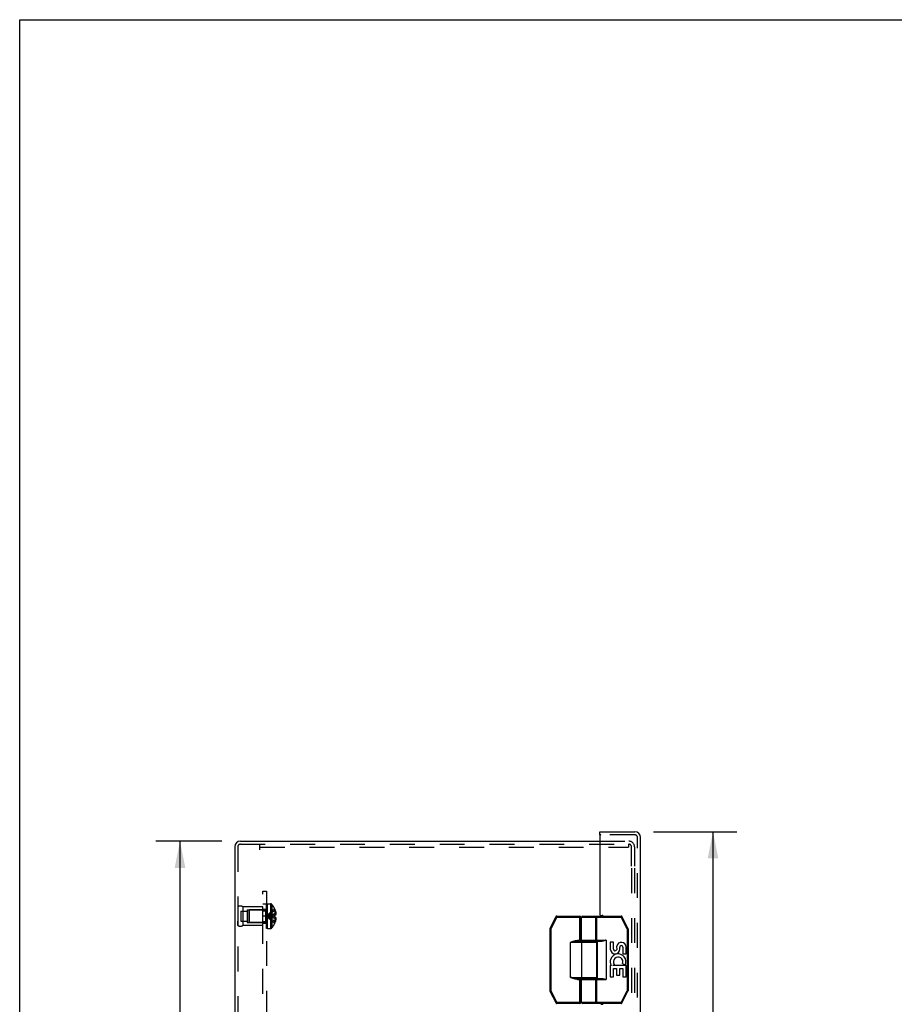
# Model space of a CAD drawing. Header units: inches. Extents: x 0 to 90.7, y 0 to 58.7.
# Tile 11 of 15: x 0 to 17.5, y 39 to 58.7. Entities that reach past the tile are written whole.
import ezdxf

# ---------------------------------------------------------------- set-up
doc = ezdxf.new("R2010")
doc.units = ezdxf.units.IN
doc.header["$LTSCALE"] = 4.986667
doc.header["$MEASUREMENT"] = 0
doc.linetypes.add('HIDDEN', pattern=[0.2, 0.1, -0.1])
doc.layers.get('0').update_dxf_attribs({"linetype": 'CONTINUOUS'})
for name, color, linetype in [('DEFAULT_2', 8, 'HIDDEN'), ('DIMENSIONS', 7, 'CONTINUOUS'), ('DOOR_ASSEMBLY', 7, 'CONTINUOUS'), ('SUBPANEL', 7, 'CONTINUOUS')]:
    doc.layers.add(name, color=color, linetype=linetype)
doc.styles.get("Standard").update_dxf_attribs({"font": 'arial.ttf'})
doc.dimstyles.new('DIMSTYLE_1', dxfattribs={"dimtxt": 0.4, "dimasz": 0.533333, "dimexe": 0.09, "dimexo": 0.07, "dimgap": 0.0375, "dimtad": 0, "dimtih": 1, "dimtoh": 1, "dimzin": 4, "dimdsep": 46, "dimtxsty": 'Standard', "dimblk": '_FILLED', "dimblk1": '_FILLED', "dimblk2": '_FILLED', "dimcen": 0.09, "dimadec": 3, "dimazin": 1, "dimtfac": 1, "dimtdec": 3, "dimtofl": 0, "dimtmove": 0, "dimatfit": 3, "dimldrblk": '_FILLED', "dimfxl": 0, "dimtolj": 1, "dimtzin": 4, "dimarcsym": 0})

# ---------------------------------------------------------------- blocks, each defined once
blk = doc.blocks.new('_FILLED')
at = {"color": 0, "linetype": 'ByBlock'}
blk.add_solid([(0, 0), (-1, 0.2), (-1, -0.2)], dxfattribs=at)
blk = doc.blocks.new('*D8')
at = {"layer": 'DIMENSIONS', "color": 2, "linetype": 'Continuous'}
for p, q in [((12.685, 42.409), (14.356, 42.409)), ((13.876, 42.409), (13.876, 30.89)), ((13.876, 18.034), (13.876, 29.49)), ((12.685, 18.034), (14.356, 18.034))]:
    blk.add_line(p, q, dxfattribs=at)
at = {"layer": 'DIMENSIONS', "color": 2, "linetype": 'Continuous', "xscale": 0.5333333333, "yscale": 0.5333333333, "zscale": 0.5333333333}
for p, rotation in [((13.876, 42.409), 90), ((13.876, 18.034), 270)]:
    blk.add_blockref('_FILLED', p, dxfattribs=dict(at, rotation=rotation))
at = {"layer": 'DIMENSIONS', "color": 2, "linetype": 'Continuous', "insert": (13.876, 30.69), "char_height": 0.4, "width": 1.67435, "attachment_point": 2, "line_spacing_factor": 0.9}
blk.add_mtext('24.38\\PDOOR', dxfattribs=at)
blk = doc.blocks.new('*D14')
at = {"layer": 'DIMENSIONS', "color": 2, "linetype": 'Continuous'}
for p, q in [((4.043, 42.221), (2.728, 42.221)), ((3.208, 42.221), (3.208, 30.621)), ((3.208, 18.221), (3.208, 29.821)), ((4.043, 18.221), (2.728, 18.221))]:
    blk.add_line(p, q, dxfattribs=at)
at = {"layer": 'DIMENSIONS', "color": 2, "linetype": 'Continuous', "xscale": 0.5333333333, "yscale": 0.5333333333, "zscale": 0.5333333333}
for p, rotation in [((3.208, 42.221), 90), ((3.208, 18.221), 270)]:
    blk.add_blockref('_FILLED', p, dxfattribs=dict(at, rotation=rotation))
at = {"layer": 'DIMENSIONS', "color": 2, "linetype": 'Continuous', "insert": (3.208, 30.421), "char_height": 0.4, "width": 1.39777, "attachment_point": 2, "line_spacing_factor": 0.9}
blk.add_mtext('24.00', dxfattribs=at)

msp = doc.modelspace()

# ---------------------------------------------------------------- linework, layer by layer
at = {"color": 7, "linetype": 'Continuous'}
for p, q in [((0, 0), (0, 58.667)), ((0, 58.667), (90.667, 58.667))]:
    msp.add_line(p, q, dxfattribs=at)
at = {"color": 3, "linetype": 'Continuous'}
for p, q in [((4.417, 42.221), (11.614, 42.221)), ((4.305, 42.109), (4.305, 18.333))]:
    msp.add_line(p, q, dxfattribs=at)
msp.add_arc((4.417, 42.109), 0.112, 90, 180, dxfattribs=at)
at = {"layer": 'DEFAULT_2', "color": 8, "linetype": 'HIDDEN'}
for p, q in [((11.614, 42.221), (12.193, 42.221)), ((4.365, 42.109), (4.365, 18.333)), ((4.417, 42.161), (12.185, 42.161)), ((4.805, 42.049), (4.805, 42.161)), ((4.805, 42.101), (12.185, 42.101)), ((12.185, 42.161), (12.185, 42.101)), ((12.185, 42.161), (12.193, 42.161)), ((12.245, 41.721), (12.245, 42.109)), ((12.305, 42.109), (12.305, 41.721)), ((12.245, 41.681), (12.245, 18.761)), ((12.305, 41.681), (12.305, 18.761)), ((4.365, 40.909), (4.365, 40.533)), ((4.365, 40.909), (4.365, 40.821)), ((4.428, 40.823), (4.428, 40.62)), ((4.428, 40.823), (4.553, 40.823)), ((4.465, 40.909), (4.465, 40.533)), ((4.865, 40.909), (4.465, 40.909)), ((4.553, 40.846), (4.553, 40.596)), ((4.553, 40.846), (4.865, 40.846)), ((4.585, 40.835), (4.595, 40.845)), ((4.585, 40.835), (4.585, 40.607)), ((4.595, 40.845), (4.595, 40.597)), ((4.922, 40.845), (4.595, 40.845)), ((4.865, 40.533), (4.865, 40.909)), ((4.922, 40.845), (4.922, 40.597)), ((4.94, 40.475), (4.94, 40.964)), ((4.955, 40.964), (4.94, 40.964)), ((4.955, 40.964), (4.94, 40.964)), ((4.955, 40.959), (4.94, 40.959)), ((4.955, 40.957), (4.94, 40.957)), ((4.955, 40.948), (4.94, 40.948)), ((4.94, 40.93), (4.955, 40.93)), ((4.955, 40.929), (4.94, 40.929)), ((4.955, 40.928), (4.94, 40.928)), ((4.955, 40.926), (4.94, 40.926)), ((4.94, 40.922), (4.955, 40.922)), ((4.94, 40.92), (4.955, 40.92)), ((4.955, 40.913), (4.94, 40.913)), ((4.94, 40.909), (4.955, 40.909)), ((4.94, 40.904), (4.955, 40.904)), ((4.94, 40.901), (4.955, 40.901)), ((4.955, 40.9), (4.94, 40.9)), ((4.94, 40.9), (4.955, 40.9)), ((4.94, 40.875), (4.955, 40.875)), ((4.94, 40.863), (4.955, 40.863)), ((4.955, 40.86), (4.94, 40.86)), ((4.955, 40.859), (4.94, 40.859)), ((4.955, 40.855), (4.94, 40.855)), ((4.94, 40.848), (4.955, 40.848)), ((4.94, 40.846), (4.955, 40.846)), ((4.94, 40.845), (4.955, 40.845)), ((4.955, 40.833), (4.94, 40.833)), ((4.955, 40.82), (4.94, 40.82)), ((4.94, 40.804), (4.955, 40.804)), ((4.955, 40.964), (4.955, 40.475)), ((4.96, 40.475), (4.96, 40.967)), ((4.96, 40.967), (5.021, 40.967)), ((5.021, 40.967), (5.021, 40.475)), ((5.047, 40.955), (5.047, 40.487)), ((5.106, 40.862), (5.105, 40.862)), ((5.105, 40.862), (5.106, 40.861)), ((5.106, 40.861), (5.106, 40.739)), ((5.106, 40.826), (5.118, 40.826)), ((4.365, 40.533), (4.365, 40.621)), ((4.428, 40.62), (4.553, 40.62)), ((4.585, 40.607), (4.595, 40.597)), ((4.94, 40.793), (4.955, 40.793)), ((4.94, 40.774), (4.955, 40.774)), ((4.955, 40.768), (4.94, 40.768)), ((4.94, 40.767), (4.955, 40.767)), ((4.955, 40.76), (4.94, 40.76)), ((4.955, 40.735), (4.94, 40.735)), ((4.955, 40.724), (4.94, 40.724)), ((4.94, 40.719), (4.955, 40.719)), ((4.94, 40.71), (4.955, 40.71)), ((4.94, 40.69), (4.955, 40.69)), ((4.94, 40.68), (4.955, 40.68)), ((4.955, 40.669), (4.94, 40.669)), ((4.955, 40.657), (4.94, 40.657)), ((4.94, 40.635), (4.955, 40.635)), ((4.94, 40.634), (4.955, 40.634)), ((4.955, 40.633), (4.94, 40.633)), ((4.94, 40.63), (4.955, 40.63)), ((4.955, 40.627), (4.94, 40.627)), ((4.955, 40.627), (4.94, 40.627)), ((4.94, 40.612), (4.955, 40.612)), ((4.969, 40.725), (4.945, 40.721)), ((5.077, 40.706), (5.048, 40.709)), ((5.106, 40.703), (5.076, 40.706)), ((5.106, 40.739), (5.105, 40.739)), ((5.106, 40.703), (5.105, 40.703)), ((5.106, 40.771), (5.128, 40.771)), ((5.106, 40.739), (5.118, 40.739)), ((5.106, 40.703), (5.106, 40.582)), ((5.118, 40.703), (5.106, 40.703)), ((5.106, 40.672), (5.128, 40.672)), ((5.106, 40.617), (5.118, 40.617)), ((4.865, 40.533), (4.465, 40.533)), ((4.553, 40.596), (4.865, 40.596)), ((4.922, 40.597), (4.595, 40.597)), ((4.94, 40.6), (4.955, 40.6)), ((4.955, 40.58), (4.94, 40.58)), ((4.94, 40.567), (4.955, 40.567)), ((4.955, 40.566), (4.94, 40.566)), ((4.94, 40.565), (4.955, 40.565)), ((4.94, 40.564), (4.955, 40.564)), ((4.94, 40.553), (4.955, 40.553)), ((4.955, 40.548), (4.94, 40.548)), ((4.955, 40.547), (4.94, 40.547)), ((4.955, 40.545), (4.94, 40.545)), ((4.94, 40.541), (4.955, 40.541)), ((4.94, 40.527), (4.955, 40.527)), ((4.94, 40.527), (4.955, 40.527)), ((4.94, 40.523), (4.955, 40.523)), ((4.94, 40.522), (4.955, 40.522)), ((4.94, 40.514), (4.955, 40.514)), ((4.955, 40.514), (4.94, 40.514)), ((4.955, 40.502), (4.94, 40.502)), ((4.955, 40.496), (4.94, 40.496)), ((4.955, 40.492), (4.94, 40.492)), ((4.955, 40.491), (4.94, 40.491)), ((4.955, 40.485), (4.94, 40.485)), ((4.955, 40.476), (4.94, 40.476)), ((4.955, 40.475), (4.94, 40.475)), ((4.96, 40.475), (5.021, 40.475)), ((5.106, 40.582), (5.105, 40.581)), ((5.105, 40.581), (5.106, 40.581))]:
    msp.add_line(p, q, dxfattribs=at)
for points in [[(5.105, 40.862), (5.076, 40.842), (5.048, 40.821), (5.021, 40.798), (4.995, 40.774), (4.969, 40.748), (4.945, 40.721)], [(5.106, 40.826), (5.077, 40.811), (5.049, 40.795), (5.021, 40.779), (4.995, 40.761), (4.969, 40.742), (4.945, 40.721)], [(5.118, 40.826), (5.12, 40.819), (5.122, 40.812), (5.123, 40.805), (5.125, 40.798), (5.126, 40.791), (5.126, 40.785), (5.127, 40.778), (5.128, 40.771)], [(5.106, 40.771), (5.077, 40.764), (5.049, 40.757), (5.021, 40.749), (4.995, 40.74), (4.969, 40.731), (4.945, 40.721)], [(5.105, 40.581), (5.076, 40.601), (5.048, 40.622), (5.021, 40.645), (4.995, 40.669), (4.969, 40.694), (4.945, 40.721)], [(5.106, 40.617), (5.077, 40.632), (5.049, 40.647), (5.021, 40.664), (4.995, 40.682), (4.969, 40.701), (4.945, 40.721)], [(5.106, 40.672), (5.077, 40.679), (5.049, 40.686), (5.021, 40.694), (4.995, 40.703), (4.969, 40.712), (4.945, 40.721)], [(5.049, 40.709), (5.021, 40.712), (4.995, 40.715), (4.969, 40.718), (4.945, 40.721)], [(5.021, 40.712), (4.995, 40.715), (4.969, 40.718), (4.945, 40.721)], [(5.106, 40.739), (5.077, 40.737), (5.049, 40.734), (5.021, 40.731), (4.995, 40.728), (4.969, 40.725)], [(5.105, 40.739), (5.076, 40.737), (5.048, 40.734), (5.021, 40.731), (4.995, 40.728)], [(5.106, 40.721), (5.106, 40.724), (5.106, 40.727), (5.106, 40.73), (5.106, 40.733), (5.105, 40.736), (5.105, 40.739)], [(5.105, 40.703), (5.105, 40.706), (5.106, 40.709), (5.106, 40.712), (5.106, 40.715), (5.106, 40.718), (5.106, 40.721)], [(5.106, 40.733), (5.106, 40.73), (5.106, 40.727)], [(5.106, 40.715), (5.106, 40.712), (5.106, 40.709)], [(5.128, 40.771), (5.127, 40.768), (5.127, 40.765), (5.126, 40.762), (5.125, 40.759), (5.125, 40.756), (5.124, 40.753), (5.123, 40.75), (5.121, 40.746), (5.12, 40.743), (5.118, 40.739)], [(5.118, 40.703), (5.12, 40.7), (5.121, 40.696), (5.123, 40.693), (5.124, 40.69), (5.125, 40.687), (5.125, 40.684), (5.126, 40.681), (5.127, 40.678), (5.127, 40.675), (5.128, 40.672)], [(5.128, 40.672), (5.127, 40.665), (5.126, 40.658), (5.126, 40.651), (5.125, 40.645), (5.123, 40.638), (5.122, 40.631), (5.12, 40.624), (5.118, 40.617)]]:
    msp.add_lwpolyline(points, dxfattribs=at)
for centre, radius, start, end in [((12.193, 42.109), 0.112, 0, 90), ((4.417, 42.109), 0.052, 90, 180), ((12.193, 42.109), 0.052, 0, 90), ((4.415, 40.823), 0.1, 60.0508, 119.9492), ((4.922, 40.883), 0.0372, 270, 297.5399), ((4.922, 40.883), 0.0372, 329.9503, 360), ((5.021, 40.932), 0.035, 40.9334, 90), ((4.777, 40.721), 0.357, 23.1903, 40.9334), ((4.777, 40.721), 0.357, 17.0407, 23.0017), ((4.777, 40.721), 0.357, 336.9983, 342.9593), ((4.415, 40.62), 0.1, 240.0508, 299.9492), ((4.922, 40.56), 0.0372, 62.4601, 90), ((4.922, 40.56), 0.0372, 0, 30.0497), ((5.021, 40.51), 0.035, 270, 319.0666), ((4.777, 40.721), 0.357, 319.0666, 336.8097)]:
    msp.add_arc(centre, radius, start, end, dxfattribs=at)
at = {"layer": 'DOOR_ASSEMBLY', "color": 7, "linetype": 'Continuous'}
for p, q in [((11.614, 42.349), (11.614, 42.409)), ((11.629, 42.349), (11.614, 42.349)), ((10.73, 40.71), (10.613, 40.476)), ((10.748, 40.701), (10.631, 40.467)), ((10.73, 40.71), (10.748, 40.701)), ((10.748, 40.701), (10.748, 40.721)), ((10.748, 40.721), (11.212, 40.721)), ((10.748, 40.701), (11.232, 40.701)), ((11.212, 40.216), (11.212, 40.721)), ((11.232, 40.236), (11.232, 40.701)), ((11.246, 40.241), (11.246, 40.701)), ((11.246, 40.701), (12.04, 40.701)), ((11.266, 40.721), (12.04, 40.721)), ((11.532, 40.241), (11.532, 40.701)), ((11.548, 40.221), (11.548, 40.721)), ((12.04, 40.721), (12.04, 40.701)), ((12.04, 40.701), (12.058, 40.71)), ((12.158, 40.467), (12.04, 40.701)), ((12.175, 40.476), (12.058, 40.71)), ((10.611, 40.467), (10.611, 39.226)), ((10.611, 40.467), (10.631, 40.467)), ((10.631, 40.467), (10.613, 40.476)), ((10.631, 40.467), (10.631, 39.226)), ((12.175, 40.476), (12.158, 40.467)), ((12.158, 40.467), (12.158, 39.226)), ((12.158, 40.467), (12.178, 40.467)), ((12.178, 40.467), (12.178, 39.226)), ((11.163, 40.216), (11.163, 40.236)), ((11.232, 40.236), (11.163, 40.236)), ((11.532, 40.216), (11.163, 40.216)), ((11.246, 40.241), (11.738, 40.241)), ((11.266, 40.221), (11.656, 40.221)), ((11.316, 40.216), (11.316, 40.221)), ((11.472, 40.216), (11.472, 40.221)), ((11.558, 40.221), (11.558, 39.471)), ((11.738, 40.241), (11.738, 39.451)), ((11.021, 40.196), (11.035, 40.199)), ((11.021, 39.496), (11.021, 40.196)), ((11.552, 40.196), (11.021, 40.196)), ((11.25, 39.496), (11.25, 40.196)), ((11.552, 39.496), (11.552, 40.196)), ((11.82, 40.197), (11.82, 40.061)), ((11.883, 40.197), (11.82, 40.197)), ((11.883, 40.061), (11.883, 40.197)), ((11.948, 40.123), (11.949, 40.054)), ((12.009, 40.061), (12.009, 40.103)), ((12.072, 40.103), (12.072, 39.967)), ((12.135, 39.967), (12.135, 40.103)), ((12.072, 39.967), (12.135, 39.967)), ((11.82, 39.736), (11.82, 39.506)), ((11.839, 39.736), (11.82, 39.736)), ((11.873, 39.736), (11.9, 39.755)), ((12.135, 39.736), (11.873, 39.736)), ((11.883, 39.506), (11.883, 39.673)), ((11.883, 39.673), (11.948, 39.673)), ((11.948, 39.673), (11.948, 39.537)), ((12.009, 39.537), (12.009, 39.673)), ((12.009, 39.673), (12.072, 39.673)), ((12.064, 39.772), (12.122, 39.747)), ((12.072, 39.673), (12.072, 39.506)), ((12.135, 39.506), (12.135, 39.736)), ((11.021, 39.496), (11.552, 39.496)), ((11.04, 39.493), (11.021, 39.496)), ((11.163, 39.456), (11.163, 39.476)), ((11.163, 39.476), (11.532, 39.476)), ((11.163, 39.456), (11.232, 39.456)), ((11.212, 38.971), (11.212, 39.476)), ((11.232, 38.991), (11.232, 39.456)), ((11.246, 38.991), (11.246, 39.451)), ((11.246, 39.451), (11.738, 39.451)), ((11.266, 39.471), (11.656, 39.471)), ((11.316, 39.471), (11.316, 39.476)), ((11.472, 39.471), (11.472, 39.476)), ((11.532, 38.991), (11.532, 39.451)), ((11.548, 38.971), (11.548, 39.471)), ((11.82, 39.506), (11.883, 39.506)), ((11.948, 39.537), (12.009, 39.537)), ((12.072, 39.506), (12.135, 39.506)), ((10.631, 39.226), (10.611, 39.226)), ((10.613, 39.217), (10.631, 39.226)), ((10.631, 39.226), (10.753, 38.991)), ((12.035, 38.991), (12.158, 39.226)), ((12.178, 39.226), (12.158, 39.226)), ((12.158, 39.226), (12.175, 39.217)), ((10.613, 39.217), (10.735, 38.982)), ((12.053, 38.982), (12.175, 39.217)), ((10.753, 38.991), (10.735, 38.982)), ((10.753, 38.971), (10.753, 38.991)), ((11.232, 38.991), (10.753, 38.991)), ((11.212, 38.971), (10.753, 38.971)), ((12.035, 38.991), (11.246, 38.991)), ((12.035, 38.971), (11.266, 38.971)), ((12.035, 38.991), (12.035, 38.971)), ((12.053, 38.982), (12.035, 38.991))]:
    msp.add_line(p, q, dxfattribs=at)
at = {"layer": 'DOOR_ASSEMBLY', "color": 3, "linetype": 'Continuous'}
for p, q in [((11.614, 42.409), (12.312, 42.409)), ((11.614, 42.334), (11.614, 40.751)), ((12.424, 18.146), (12.424, 42.297)), ((11.629, 40.736), (11.66, 40.736)), ((11.629, 38.956), (11.66, 38.956))]:
    msp.add_line(p, q, dxfattribs=at)
at = {"layer": 'DOOR_ASSEMBLY', "color": 8, "linetype": 'HIDDEN'}
for p, q in [((12.312, 42.349), (11.629, 42.349)), ((12.364, 18.146), (12.364, 42.297))]:
    msp.add_line(p, q, dxfattribs=at)
at = {"layer": 'DOOR_ASSEMBLY', "color": 7, "linetype": 'Continuous'}
for points in [[(11.516, 40.721), (11.519, 40.721), (11.521, 40.72), (11.523, 40.719), (11.525, 40.718), (11.527, 40.716), (11.529, 40.713), (11.53, 40.71), (11.531, 40.708), (11.532, 40.704), (11.532, 40.701)], [(11.021, 40.196), (11.028, 40.199), (11.034, 40.202), (11.04, 40.204), (11.046, 40.206), (11.052, 40.209), (11.058, 40.211), (11.064, 40.214), (11.071, 40.216)], [(11.071, 40.216), (11.08, 40.22), (11.089, 40.223), (11.098, 40.225), (11.106, 40.228), (11.114, 40.23), (11.122, 40.232), (11.129, 40.233), (11.137, 40.234), (11.144, 40.235), (11.15, 40.236), (11.157, 40.236), (11.163, 40.236)], [(11.075, 40.206), (11.084, 40.208), (11.093, 40.209), (11.102, 40.211), (11.11, 40.212), (11.118, 40.213), (11.126, 40.214), (11.133, 40.215), (11.14, 40.215), (11.146, 40.216), (11.152, 40.216), (11.157, 40.216), (11.163, 40.216)], [(11.25, 40.196), (11.25, 40.199), (11.251, 40.203), (11.252, 40.205), (11.253, 40.208), (11.255, 40.211), (11.257, 40.213), (11.26, 40.214), (11.263, 40.215), (11.265, 40.216), (11.268, 40.216)], [(11.532, 40.241), (11.532, 40.238), (11.531, 40.235), (11.53, 40.232), (11.529, 40.23), (11.527, 40.227), (11.525, 40.225), (11.523, 40.224), (11.521, 40.222), (11.519, 40.222), (11.516, 40.221)], [(11.738, 40.241), (11.728, 40.238), (11.718, 40.235), (11.709, 40.232), (11.7, 40.229), (11.692, 40.227), (11.684, 40.225), (11.676, 40.223), (11.669, 40.222), (11.662, 40.222), (11.656, 40.221)], [(11.035, 40.199), (11.048, 40.201), (11.054, 40.203), (11.061, 40.204), (11.068, 40.205), (11.075, 40.206)], [(11.071, 39.476), (11.063, 39.479), (11.055, 39.482), (11.047, 39.486), (11.039, 39.489), (11.03, 39.493), (11.021, 39.496)], [(11.075, 39.486), (11.066, 39.488), (11.058, 39.489), (11.049, 39.491), (11.04, 39.493)], [(11.163, 39.456), (11.156, 39.456), (11.15, 39.457), (11.142, 39.458), (11.135, 39.459), (11.128, 39.46), (11.12, 39.462), (11.112, 39.463), (11.104, 39.465), (11.096, 39.468), (11.088, 39.47), (11.08, 39.473), (11.071, 39.476)], [(11.163, 39.476), (11.157, 39.476), (11.151, 39.477), (11.145, 39.477), (11.138, 39.478), (11.131, 39.478), (11.124, 39.479), (11.116, 39.48), (11.109, 39.481), (11.101, 39.482), (11.093, 39.483), (11.084, 39.485), (11.075, 39.486)], [(11.25, 39.496), (11.25, 39.493), (11.251, 39.49), (11.252, 39.487), (11.253, 39.485), (11.255, 39.482), (11.257, 39.48), (11.26, 39.479), (11.263, 39.477), (11.265, 39.477), (11.268, 39.476)], [(11.516, 39.471), (11.519, 39.471), (11.521, 39.47), (11.523, 39.469), (11.525, 39.468), (11.527, 39.465), (11.529, 39.463), (11.53, 39.46), (11.531, 39.458), (11.532, 39.454), (11.532, 39.451)], [(11.656, 39.471), (11.662, 39.471), (11.669, 39.47), (11.676, 39.469), (11.684, 39.468), (11.692, 39.466), (11.7, 39.463), (11.709, 39.461), (11.718, 39.458), (11.728, 39.455), (11.738, 39.451)], [(11.532, 38.991), (11.532, 38.988), (11.531, 38.985), (11.53, 38.982), (11.529, 38.98), (11.527, 38.977), (11.525, 38.975), (11.523, 38.974), (11.521, 38.972), (11.519, 38.972), (11.516, 38.971)]]:
    msp.add_lwpolyline(points, dxfattribs=at)
at = {"layer": 'DOOR_ASSEMBLY', "color": 3, "linetype": 'Continuous'}
for centre, radius, start, end in [((12.312, 42.297), 0.112, 0, 90), ((11.629, 42.334), 0.015, 90, 180), ((11.629, 40.751), 0.015, 180, 270), ((11.66, 40.721), 0.015, 0, 90), ((11.66, 38.971), 0.015, 270, 360)]:
    msp.add_arc(centre, radius, start, end, dxfattribs=at)
at = {"layer": 'DOOR_ASSEMBLY', "color": 8, "linetype": 'HIDDEN'}
msp.add_arc((12.312, 42.297), 0.052, 0, 90, dxfattribs=at)
at = {"layer": 'DOOR_ASSEMBLY', "color": 7, "linetype": 'Continuous'}
for centre, radius, start, end in [((10.748, 40.701), 0.02, 90, 153.4349), ((11.212, 40.701), 0.02, 0, 90), ((11.266, 40.701), 0.02, 90, 180), ((12.04, 40.701), 0.02, 26.5651, 90), ((10.631, 40.467), 0.02, 153.4349, 180), ((12.158, 40.467), 0.02, 0, 26.5651), ((11.252, 40.236), 0.02, 180, 270), ((11.266, 40.241), 0.02, 180, 270), ((11.532, 40.196), 0.02, 0, 90), ((11.915, 40.061), 0.0943, 180, 360), ((11.915, 40.061), 0.0314, 180, 261.2295), ((11.914, 40.066), 0.0362, 263.4285, 341.7628), ((12.041, 40.103), 0.0943, 359.9911, 167.4338), ((12.041, 40.103), 0.0314, 0, 180.0485), ((11.974, 39.809), 0.154, 161.4199, 206.1963), ((11.978, 39.809), 0.157, 336.5966, 161.8791), ((11.978, 39.809), 0.0943, 336.5966, 215.1122), ((11.978, 39.809), 0.157, 205.737, 207.8532), ((11.252, 39.456), 0.02, 90, 180), ((11.266, 39.451), 0.02, 90, 180), ((11.532, 39.496), 0.02, 270, 360), ((10.631, 39.226), 0.02, 180, 207.4744), ((12.158, 39.226), 0.02, 332.5256, 360), ((10.753, 38.991), 0.02, 207.4744, 270), ((11.212, 38.991), 0.02, 270, 360), ((11.266, 38.991), 0.02, 180, 270), ((12.035, 38.991), 0.02, 270, 332.5256)]:
    msp.add_arc(centre, radius, start, end, dxfattribs=at)
at = {"layer": 'SUBPANEL', "color": 8, "linetype": 'HIDDEN'}
for p, q in [((4.865, 19.221), (4.865, 41.221)), ((4.865, 41.221), (4.94, 41.221)), ((4.94, 41.221), (4.94, 19.221)), ((4.865, 40.971), (4.94, 40.971)), ((4.865, 40.862), (4.94, 40.862)), ((4.865, 40.83), (4.94, 40.83)), ((4.94, 40.721), (4.865, 40.721)), ((4.865, 40.612), (4.94, 40.612)), ((4.865, 40.581), (4.94, 40.581))]:
    msp.add_line(p, q, dxfattribs=at)

# ---------------------------------------------------------------- dimensions: what is measured, and where the dimension line sits
at = {"layer": 'DIMENSIONS', "color": 2, "linetype": 'Continuous'}
dim = msp.add_linear_dim(base=(13.875913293, 18.033861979), p1=(12.61485691, 42.40886198), p2=(12.61485691, 18.033861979), angle=270, text='<>\\PDOOR', dimstyle='DIMSTYLE_1', dxfattribs=at)
dim.commit()
dim.dimension.update_dxf_attribs({"geometry": '*D8', "text_midpoint": (13.875913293, 30.190308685), "dimtype": 160})
dim = msp.add_linear_dim(base=(3.208, 18.221), p1=(4.113, 42.221), p2=(4.113, 18.221), angle=270, dimstyle='DIMSTYLE_1', dxfattribs=at)
dim.commit()
dim.dimension.update_dxf_attribs({"geometry": '*D14', "text_midpoint": (3.203, 30.219), "dimtype": 160})

doc.saveas('drawing.dxf')
